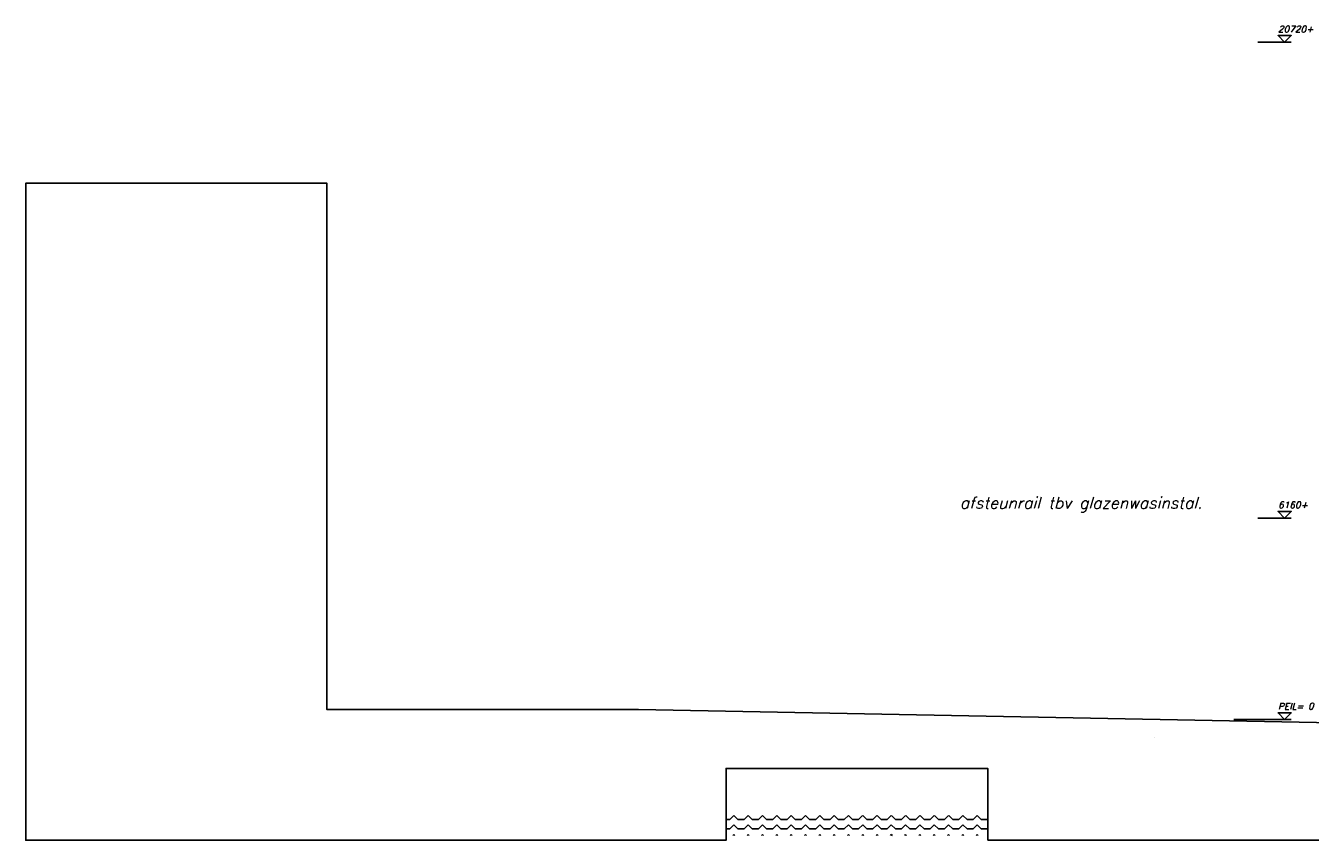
# Model space of a CAD drawing. Extents: x -84711 to 98481, y -64904 to 90945.
# Tile 2 of 29: x -50710 to -11443, y 51910 to 76833. Entities that reach past the tile are written whole.
import ezdxf

# ---------------------------------------------------------------- set-up
doc = ezdxf.new("R2010")
doc.units = 0
doc.header["$LTSCALE"] = 2000
doc.header["$MEASUREMENT"] = 0
doc.layers.get('0').update_dxf_attribs({"linetype": 'CONTINUOUS'})
for name, color, linetype in [('GROND-ARC', 15, 'CONTINUOUS'), ('HOUT-DRS', 4, 'CONTINUOUS'), ('MTXT35', 4, 'CONTINUOUS'), ('MVARCPL', 7, 'CONTINUOUS'), ('PEILM', 3, 'CONTINUOUS'), ('WATER', 4, 'CONTINUOUS')]:
    doc.layers.add(name, color=color, linetype=linetype)
doc.styles.get("Standard").update_dxf_attribs({"font": 'simplex'})

# ---------------------------------------------------------------- blocks, each defined once
blk = doc.blocks.new('*X2')
at = {"color": 0}
for p, q in [((-16740, 53667), (-16625, 53667)), ((-16625, 53667), (-16502, 53790)), ((-16625, 53375), (-16500, 53500)), ((-16375, 53375), (-16500, 53500)), ((-16375, 53667), (-16498, 53790)), ((-16375, 53667), (-16188, 53667)), ((-16188, 53667), (-16065, 53790)), ((-16188, 53375), (-16063, 53500)), ((-15938, 53375), (-16063, 53500)), ((-15938, 53667), (-16060, 53790)), ((-15938, 53667), (-15750, 53667)), ((-15750, 53667), (-15627, 53790)), ((-15750, 53375), (-15625, 53500)), ((-15500, 53375), (-15625, 53500)), ((-15500, 53667), (-15623, 53790)), ((-15500, 53667), (-15312, 53667)), ((-15312, 53667), (-15190, 53790)), ((-15312, 53375), (-15188, 53500)), ((-15063, 53375), (-15188, 53500)), ((-15063, 53667), (-15185, 53790)), ((-15063, 53667), (-14875, 53667)), ((-14875, 53667), (-14752, 53790)), ((-14875, 53375), (-14750, 53500)), ((-14625, 53375), (-14750, 53500)), ((-14625, 53667), (-14748, 53790)), ((-14625, 53667), (-14438, 53667)), ((-14438, 53667), (-14315, 53790)), ((-14438, 53375), (-14313, 53500)), ((-14188, 53375), (-14313, 53500)), ((-14188, 53667), (-14310, 53790)), ((-14188, 53667), (-14000, 53667)), ((-14000, 53667), (-13877, 53790)), ((-14000, 53375), (-13875, 53500)), ((-13750, 53375), (-13875, 53500)), ((-13750, 53667), (-13873, 53790)), ((-13750, 53667), (-13562, 53667)), ((-13562, 53667), (-13440, 53790)), ((-13562, 53375), (-13438, 53500)), ((-13313, 53375), (-13438, 53500)), ((-13313, 53667), (-13435, 53790)), ((-13313, 53667), (-13125, 53667)), ((-13125, 53667), (-13002, 53790)), ((-13125, 53375), (-13000, 53500)), ((-12875, 53375), (-13000, 53500)), ((-12875, 53667), (-12998, 53790)), ((-12875, 53667), (-12688, 53667)), ((-12688, 53667), (-12565, 53790)), ((-12688, 53375), (-12563, 53500)), ((-12438, 53375), (-12563, 53500)), ((-12438, 53667), (-12560, 53790)), ((-12438, 53667), (-12250, 53667)), ((-12250, 53667), (-12127, 53790)), ((-12250, 53375), (-12125, 53500)), ((-12000, 53375), (-12125, 53500)), ((-12000, 53667), (-12123, 53790)), ((-12000, 53667), (-11812, 53667)), ((-11812, 53667), (-11690, 53790)), ((-11812, 53375), (-11688, 53500)), ((-11563, 53375), (-11688, 53500)), ((-11563, 53667), (-11685, 53790)), ((-11563, 53667), (-11375, 53667)), ((-11375, 53667), (-11252, 53790)), ((-11375, 53375), (-11250, 53500)), ((-11125, 53375), (-11250, 53500)), ((-11125, 53667), (-11248, 53790)), ((-11125, 53667), (-10938, 53667)), ((-10938, 53667), (-10815, 53790)), ((-10938, 53375), (-10813, 53500)), ((-10688, 53375), (-10813, 53500)), ((-10688, 53667), (-10810, 53790)), ((-10688, 53667), (-10500, 53667)), ((-10500, 53667), (-10377, 53790)), ((-10500, 53375), (-10375, 53500)), ((-10250, 53375), (-10375, 53500)), ((-10250, 53667), (-10373, 53790)), ((-10250, 53667), (-10062, 53667)), ((-10062, 53667), (-9940, 53790)), ((-10062, 53375), (-9938, 53500)), ((-9813, 53375), (-9938, 53500)), ((-9813, 53667), (-9935, 53790)), ((-9813, 53667), (-9625, 53667)), ((-9625, 53667), (-9502, 53790)), ((-9625, 53375), (-9500, 53500)), ((-9375, 53375), (-9500, 53500)), ((-9375, 53667), (-9498, 53790)), ((-9375, 53667), (-9188, 53667)), ((-9188, 53667), (-9065, 53790)), ((-9188, 53375), (-9063, 53500)), ((-8938, 53375), (-9063, 53500)), ((-8938, 53667), (-9060, 53790)), ((-8938, 53667), (-8750, 53667)), ((-8750, 53667), (-8740, 53677)), ((-16740, 53375), (-16625, 53375)), ((-16530, 53178), (-16500, 53208)), ((-16470, 53178), (-16500, 53208)), ((-16375, 53375), (-16188, 53375)), ((-16093, 53178), (-16063, 53208)), ((-16032, 53178), (-16063, 53208)), ((-15938, 53375), (-15750, 53375)), ((-15655, 53178), (-15625, 53208)), ((-15595, 53178), (-15625, 53208)), ((-15500, 53375), (-15312, 53375)), ((-15218, 53178), (-15188, 53208)), ((-15157, 53178), (-15188, 53208)), ((-15063, 53375), (-14875, 53375)), ((-14780, 53178), (-14750, 53208)), ((-14720, 53178), (-14750, 53208)), ((-14625, 53375), (-14438, 53375)), ((-14343, 53178), (-14313, 53208)), ((-14282, 53178), (-14313, 53208)), ((-14188, 53375), (-14000, 53375)), ((-13905, 53178), (-13875, 53208)), ((-13845, 53178), (-13875, 53208)), ((-13750, 53375), (-13562, 53375)), ((-13468, 53178), (-13438, 53208)), ((-13407, 53178), (-13438, 53208)), ((-13313, 53375), (-13125, 53375)), ((-13030, 53178), (-13000, 53208)), ((-12970, 53178), (-13000, 53208)), ((-12875, 53375), (-12688, 53375)), ((-12593, 53178), (-12563, 53208)), ((-12532, 53178), (-12563, 53208)), ((-12438, 53375), (-12250, 53375)), ((-12155, 53178), (-12125, 53208)), ((-12095, 53178), (-12125, 53208)), ((-12000, 53375), (-11812, 53375)), ((-11718, 53178), (-11688, 53208)), ((-11657, 53178), (-11688, 53208)), ((-11563, 53375), (-11375, 53375)), ((-11280, 53178), (-11250, 53208)), ((-11220, 53178), (-11250, 53208)), ((-11125, 53375), (-10938, 53375)), ((-10843, 53178), (-10813, 53208)), ((-10782, 53178), (-10813, 53208)), ((-10688, 53375), (-10500, 53375)), ((-10405, 53178), (-10375, 53208)), ((-10345, 53178), (-10375, 53208)), ((-10250, 53375), (-10062, 53375)), ((-9968, 53178), (-9938, 53208)), ((-9907, 53178), (-9938, 53208)), ((-9813, 53375), (-9625, 53375)), ((-9530, 53178), (-9500, 53208)), ((-9470, 53178), (-9500, 53208)), ((-9375, 53375), (-9188, 53375)), ((-9093, 53178), (-9063, 53208)), ((-9032, 53178), (-9063, 53208)), ((-8938, 53375), (-8750, 53375)), ((-8750, 53375), (-8740, 53385))]:
    blk.add_line(p, q, dxfattribs=at)
blk = doc.blocks.new('PEILM')
blk.add_line((2, 0), (-8.22, 0))
blk.add_lwpolyline([(0, 0), (2, 2), (-2, 2)], close=True)
at = {"oblique": 15}
blk.add_attdef('PEILM', (-2, 3), '', height=2, dxfattribs=at)

msp = doc.modelspace()

# ---------------------------------------------------------------- linework, layer by layer
at = {"layer": 'GROND-ARC'}
msp.add_lwpolyline([(-16221, 55061), (-16221, 55061)], dxfattribs=at)
at = {"layer": 'HOUT-DRS'}
msp.add_line((-13050, 55610), (-13777, 55610), dxfattribs=at)
at = {"layer": 'MVARCPL'}
msp.add_lwpolyline([(-21301, 51910), (-21301, 54110), (-29301, 54110), (-29301, 51910), (-50710, 51910), (-50710, 72010), (-41501, 72010), (-41501, 55910), (-31982, 55910), (-11251, 55510), (21299, 55160), (98481, 55160), (98481, 51910), (-9424, 51910)], close=True, dxfattribs=at)

# ---------------------------------------------------------------- block references
at = {"layer": 'PEILM', "xscale": 100, "yscale": 100, "zscale": 100}
for p, values in [((-12228, 76330), {'PEILM': '20720+'}), ((-12228, 61770), {'PEILM': '6160+'}), ((-12228, 55610), {'PEILM': 'PEIL= 0'})]:
    msp.add_blockref('PEILM', p, dxfattribs=at).add_auto_attribs(values)
at = {"layer": 'WATER'}
msp.add_blockref('*X2', (-12562, -1118), dxfattribs=at)

# ---------------------------------------------------------------- texts
at = {"layer": 'MTXT35', "oblique": 15}
msp.add_text(' afsteunrail tbv glazenwasinstal.', height=350, dxfattribs=at).set_placement((-22399, 62060))

doc.saveas('drawing.dxf')
